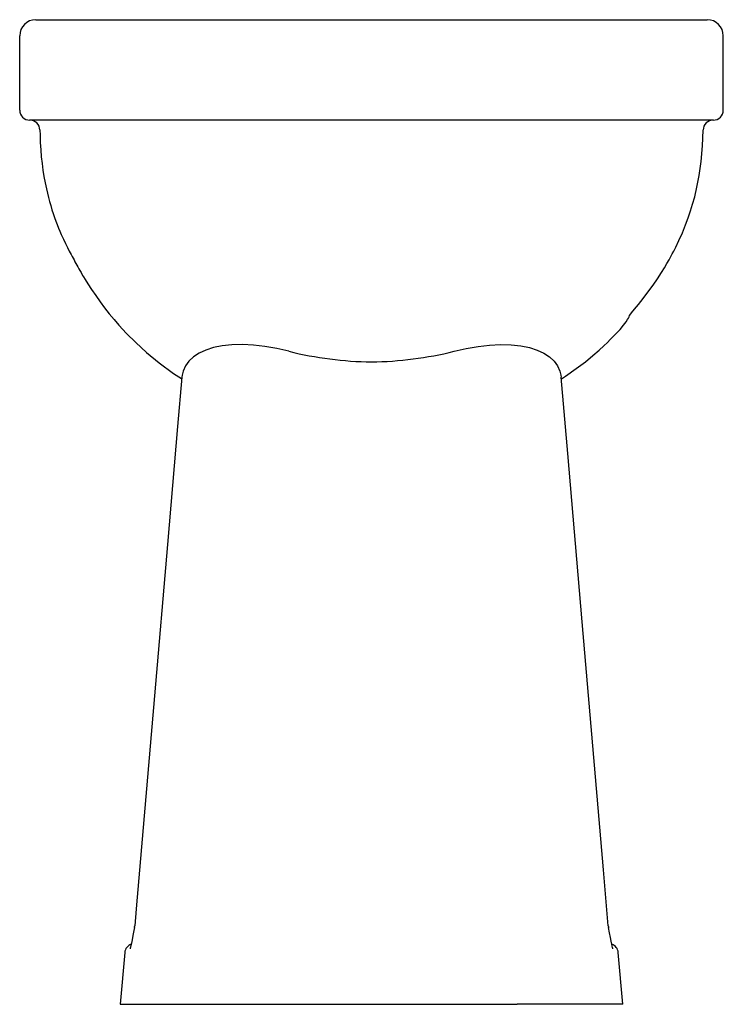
# Model space of a CAD drawing. Header units: millimetres. Extents: x 1007.891 to 1008.241, y 1322.818 to 1323.308.
import ezdxf

# ---------------------------------------------------------------- set-up
doc = ezdxf.new("R2010")
doc.units = ezdxf.units.MM
doc.layers.add('SANINDUSA', color=3, linetype='Continuous')

msp = doc.modelspace()

# ---------------------------------------------------------------- linework, layer by layer
at = {"layer": 'SANINDUSA'}
for p, q in [((1007.899389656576, 1323.307887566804), (1008.233389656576, 1323.307887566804)), ((1007.891389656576, 1323.262887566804), (1007.891389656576, 1323.299887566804)), ((1008.241389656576, 1323.262887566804), (1008.241389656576, 1323.299887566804)), ((1008.236389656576, 1323.257887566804), (1007.896389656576, 1323.257887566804)), ((1007.97275188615, 1323.132971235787), (1007.972161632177, 1323.130963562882)), ((1008.160027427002, 1323.132971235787), (1008.160617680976, 1323.130963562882)), ((1007.972161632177, 1323.130963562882), (1007.972005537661, 1323.130009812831)), ((1008.160617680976, 1323.130963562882), (1008.160774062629, 1323.130002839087)), ((1007.943638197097, 1322.843588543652), (1007.941389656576, 1322.817887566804)), ((1008.191389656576, 1322.817887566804), (1008.189140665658, 1322.843593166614)), ((1007.941389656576, 1322.817887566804), (1007.947100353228, 1322.817887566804)), ((1007.993911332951, 1322.817887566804), (1008.138867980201, 1322.817887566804)), ((1008.191389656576, 1322.817887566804), (1008.185678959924, 1322.817887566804))]:
    msp.add_line(p, q, dxfattribs=at)
at = {"layer": 'SANINDUSA', "flags": 128}
for points in [[(1007.901439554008, 1323.253014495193), (1007.901491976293, 1323.250392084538), (1007.901632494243, 1323.246736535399), (1007.901849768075, 1323.243177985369), (1007.902148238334, 1323.239710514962), (1007.902524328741, 1323.236333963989), (1007.902969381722, 1323.233052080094), (1007.903475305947, 1323.229868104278), (1007.904036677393, 1323.226782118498), (1007.904650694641, 1323.223791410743), (1007.905145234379, 1323.221608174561), (1007.905669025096, 1323.219473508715), (1007.906221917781, 1323.217385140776), (1007.906803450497, 1323.215341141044), (1007.907412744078, 1323.213340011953), (1007.908046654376, 1323.211386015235), (1007.908696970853, 1323.209495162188), (1007.909360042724, 1323.207668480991), (1007.910032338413, 1323.205906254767), (1007.910710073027, 1323.204209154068), (1007.911389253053, 1323.202578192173), (1007.912065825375, 1323.201014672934), (1007.91313265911, 1323.198656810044), (1007.91416632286, 1323.196480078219), (1007.91515097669, 1323.194490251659), (1007.916070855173, 1323.192694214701), (1007.916910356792, 1323.191099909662), (1007.917452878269, 1323.190088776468), (1007.917944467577, 1323.189182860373), (1007.918418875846, 1323.188313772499), (1007.918890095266, 1323.187453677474), (1007.919358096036, 1323.186601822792), (1007.919823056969, 1323.185757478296), (1007.920285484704, 1323.184920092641), (1007.920822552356, 1323.183951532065), (1007.921357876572, 1323.182992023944), (1007.921892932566, 1323.182042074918), (1007.922709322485, 1323.180636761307), (1007.923141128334, 1323.179913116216), (1007.92393528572, 1323.178605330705), (1007.925244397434, 1323.176509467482), (1007.927104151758, 1323.17364969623), (1007.929218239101, 1323.170549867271), (1007.931401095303, 1323.167500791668), (1007.933649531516, 1323.164506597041), (1007.935961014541, 1323.161570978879), (1007.93833362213, 1323.15869687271), (1007.940782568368, 1323.155868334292), (1007.944557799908, 1323.15176482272), (1007.949087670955, 1323.147215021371), (1007.95444112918, 1323.142304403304), (1007.960688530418, 1323.137140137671), (1007.967900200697, 1323.131854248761), (1007.971943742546, 1323.129285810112)], [(1008.160839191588, 1323.129240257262), (1008.162889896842, 1323.130518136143), (1008.168243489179, 1323.134239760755), (1008.172778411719, 1323.137685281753), (1008.176547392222, 1323.140768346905), (1008.179598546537, 1323.143420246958), (1008.181974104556, 1323.14558757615), (1008.183717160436, 1323.147237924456), (1008.185181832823, 1323.148665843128), (1008.18781018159, 1323.151337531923), (1008.190023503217, 1323.153742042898), (1008.191765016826, 1323.155814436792), (1008.193007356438, 1323.157525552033), (1008.19371665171, 1323.158609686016), (1008.194213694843, 1323.159423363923), (1008.194485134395, 1323.159960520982), (1008.194528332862, 1323.160215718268), (1008.194468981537, 1323.160326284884), (1008.194845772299, 1323.160910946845), (1008.195768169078, 1323.162063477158), (1008.19722302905, 1323.163812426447), (1008.199181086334, 1323.166186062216), (1008.201595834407, 1323.169209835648), (1008.204402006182, 1323.172903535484), (1008.206449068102, 1323.175744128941), (1008.208602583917, 1323.178888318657), (1008.210615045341, 1323.181993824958), (1008.212092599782, 1323.184392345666), (1008.213357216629, 1323.186537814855), (1008.214423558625, 1323.18841632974), (1008.21530663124, 1323.190019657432), (1008.216021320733, 1323.191350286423), (1008.216730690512, 1323.19270203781), (1008.217757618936, 1323.194720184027), (1008.219303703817, 1323.197920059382), (1008.221067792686, 1323.201862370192), (1008.222641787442, 1323.205715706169), (1008.223993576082, 1323.209356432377), (1008.225152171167, 1323.212796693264), (1008.226143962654, 1323.216049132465), (1008.227168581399, 1323.219808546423), (1008.22829235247, 1323.224598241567), (1008.229398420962, 1323.230414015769), (1008.230363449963, 1323.237260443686), (1008.231065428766, 1323.245157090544), (1008.231346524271, 1323.252991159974)], [(1008.025302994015, 1323.142850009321), (1008.019310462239, 1323.144235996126), (1008.01338597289, 1323.145274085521), (1008.007645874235, 1323.145933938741), (1008.002156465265, 1323.146195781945), (1007.996966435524, 1323.146066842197), (1007.992177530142, 1323.145556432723), (1007.987851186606, 1323.144677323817), (1007.983996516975, 1323.143459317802), (1007.980669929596, 1323.141942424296), (1007.977765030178, 1323.140056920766), (1007.975470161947, 1323.137917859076), (1007.973808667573, 1323.135584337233), (1007.972751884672, 1323.132971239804)], [(1008.107476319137, 1323.142850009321), (1008.113468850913, 1323.144235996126), (1008.119393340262, 1323.145274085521), (1008.125133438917, 1323.145933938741), (1008.130622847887, 1323.146195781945), (1008.135812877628, 1323.146066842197), (1008.14060178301, 1323.145556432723), (1008.144928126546, 1323.144677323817), (1008.148782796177, 1323.143459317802), (1008.152109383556, 1323.141942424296), (1008.155014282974, 1323.140056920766), (1008.157309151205, 1323.137917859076), (1008.158970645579, 1323.135584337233), (1008.16002742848, 1323.132971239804)], [(1007.972005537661, 1323.130009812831), (1007.969906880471, 1323.105421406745), (1007.964889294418, 1323.046779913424), (1007.958431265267, 1322.971434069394), (1007.949328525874, 1322.865324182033), (1007.948610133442, 1322.8569504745)], [(1008.184169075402, 1322.8569504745), (1008.181772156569, 1322.884888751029), (1008.171192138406, 1323.008243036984), (1008.164018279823, 1323.092017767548), (1008.160773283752, 1323.130011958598)], [(1007.948497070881, 1322.856080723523), (1007.94823501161, 1322.85466293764), (1007.947743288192, 1322.852062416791), (1007.947334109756, 1322.849988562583), (1007.946992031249, 1322.848357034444), (1007.946712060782, 1322.847125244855), (1007.946495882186, 1322.846267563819), (1007.94635144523, 1322.845763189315), (1007.946286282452, 1322.845566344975), (1007.946291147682, 1322.845577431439)], [(1008.186489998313, 1322.845572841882), (1008.186494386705, 1322.84556267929), (1008.186442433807, 1322.845716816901), (1008.186324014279, 1322.846118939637), (1008.18613897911, 1322.846829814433), (1008.185891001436, 1322.847887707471), (1008.185584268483, 1322.84931160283), (1008.185216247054, 1322.851135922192), (1008.184782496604, 1322.853392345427), (1008.184277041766, 1322.856105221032)]]:
    msp.add_lwpolyline(points, dxfattribs=at)
at = {"layer": 'SANINDUSA'}
for centre, radius, start, end in [((1007.899389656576, 1323.299887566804), 0.008000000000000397, 90, 180), ((1008.233389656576, 1323.299887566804), 0.008000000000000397, 0, 90), ((1007.896389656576, 1323.262887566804), 0.005, 180, 270), ((1008.236389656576, 1323.262887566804), 0.005, 270, 0), ((1007.896432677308, 1323.252887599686), 0.004999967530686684, 1.372976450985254, 91.59390267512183), ((1008.236346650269, 1323.252887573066), 0.004999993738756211, 88.40627104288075, 178.6285190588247), ((1008.068475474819, 1323.317611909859), 0.1800155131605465, 256.1237026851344, 269.3361057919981), ((1008.064303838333, 1323.317611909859), 0.1800155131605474, 270.663894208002, 283.8762973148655), ((1007.938646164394, 1322.857797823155), 0.009999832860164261, 349.912318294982, 355.1967189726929), ((1008.194131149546, 1322.857797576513), 0.009997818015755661, 184.8635089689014, 190.2382169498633), ((1007.948617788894, 1322.843136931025), 0.005000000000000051, 110.5251282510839, 174.6832819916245), ((1008.184161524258, 1322.843136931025), 0.005000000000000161, 5.235356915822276, 69.18067643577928)]:
    msp.add_arc(centre, radius, start, end, dxfattribs=at)
for points, knots in [([(1007.947100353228, 1322.817887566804), (1007.947123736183, 1322.817887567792), (1007.94717045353, 1322.817887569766), (1007.947252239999, 1322.817887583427), (1007.94734242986, 1322.817887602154), (1007.947441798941, 1322.817887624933), (1007.947550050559, 1322.817887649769), (1007.947667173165, 1322.817887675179), (1007.947793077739, 1322.817887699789), (1007.947927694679, 1322.817887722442), (1007.948070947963, 1322.817887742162), (1007.948222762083, 1322.817887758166), (1007.948383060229, 1322.817887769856), (1007.948551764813, 1322.817887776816), (1007.948728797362, 1322.817887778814), (1007.948914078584, 1322.817887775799), (1007.949107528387, 1322.817887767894), (1007.949309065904, 1322.8178877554), (1007.949518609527, 1322.81788773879), (1007.949736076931, 1322.817887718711), (1007.9499613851, 1322.817887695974), (1007.950194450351, 1322.817887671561), (1007.95043518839, 1322.817887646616), (1007.950683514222, 1322.817887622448), (1007.950939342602, 1322.817887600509), (1007.95120258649, 1322.81788758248), (1007.951473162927, 1322.817887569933), (1007.952277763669, 1322.817887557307), (1007.953749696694, 1322.817887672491), (1007.956131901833, 1322.817887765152), (1007.958819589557, 1322.817887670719), (1007.961795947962, 1322.817887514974), (1007.965049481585, 1322.817887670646), (1007.968570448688, 1322.817887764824), (1007.972345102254, 1322.817887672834), (1007.975409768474, 1322.817887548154), (1007.977609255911, 1322.817887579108), (1007.978861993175, 1322.817887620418), (1007.980135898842, 1322.817887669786), (1007.981430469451, 1322.817887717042), (1007.982745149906, 1322.817887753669), (1007.984079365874, 1322.817887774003), (1007.985432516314, 1322.817887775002), (1007.986803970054, 1322.817887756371), (1007.988193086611, 1322.817887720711), (1007.989599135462, 1322.817887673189), (1007.991021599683, 1322.817887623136), (1007.992459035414, 1322.817887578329), (1007.993426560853, 1322.817887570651), (1007.993911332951, 1322.817887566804)], [0, 0, 0, 0, 0.009905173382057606, 0.01978977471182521, 0.0296538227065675, 0.03949733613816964, 0.04932033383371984, 0.05912283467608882, 0.06890485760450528, 0.07866642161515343, 0.08840754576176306, 0.09812824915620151, 0.1078285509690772, 0.1175084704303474, 0.1271680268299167, 0.1368072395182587, 0.1464261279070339, 0.1560247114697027, 0.1656030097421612, 0.1751610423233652, 0.1846988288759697, 0.1942163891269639, 0.2037137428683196, 0.2131909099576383, 0.2226479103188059, 0.2320847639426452, 0.2415014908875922, 0.2508981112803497, 0.3137295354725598, 0.376291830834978, 0.4385910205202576, 0.5006331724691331, 0.5626478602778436, 0.6249280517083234, 0.6874798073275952, 0.7503091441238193, 0.7690306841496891, 0.7878325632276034, 0.8067149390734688, 0.8256779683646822, 0.8447218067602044, 0.8638466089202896, 0.8830525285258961, 0.9023397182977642, 0.9217083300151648, 0.9411585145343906, 0.9606904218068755, 0.980304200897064, 1, 1, 1, 1]), ([(1008.185678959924, 1322.817887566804), (1008.185654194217, 1322.817887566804), (1008.185604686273, 1322.817887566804), (1008.185517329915, 1322.817887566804), (1008.185420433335, 1322.817887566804), (1008.185313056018, 1322.817887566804), (1008.185195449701, 1322.817887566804), (1008.185067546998, 1322.817887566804), (1008.184929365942, 1322.817887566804), (1008.184780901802, 1322.817887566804), (1008.184622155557, 1322.817887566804), (1008.18445312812, 1322.817887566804), (1008.184273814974, 1322.817887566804), (1008.183768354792, 1322.817887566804), (1008.182793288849, 1322.817887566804), (1008.181089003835, 1322.817887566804), (1008.17904739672, 1322.817887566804), (1008.176675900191, 1322.817887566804), (1008.173984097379, 1322.817887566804), (1008.170989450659, 1322.817887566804), (1008.167721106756, 1322.817887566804), (1008.16419369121, 1322.817887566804), (1008.160423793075, 1322.817887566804), (1008.157316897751, 1322.817887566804), (1008.155028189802, 1322.817887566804), (1008.153635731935, 1322.817887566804), (1008.152227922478, 1322.817887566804), (1008.150804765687, 1322.817887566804), (1008.14936626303, 1322.817887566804), (1008.14791241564, 1322.817887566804), (1008.146443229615, 1322.817887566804), (1008.144958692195, 1322.817887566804), (1008.143458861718, 1322.817887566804), (1008.141943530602, 1322.817887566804), (1008.140413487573, 1322.817887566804), (1008.139383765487, 1322.817887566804), (1008.138867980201, 1322.817887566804)], [0, 0, 0, 0, 0.01046885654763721, 0.02092779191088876, 0.03137861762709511, 0.04182314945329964, 0.0522632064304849, 0.06270060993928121, 0.07313718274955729, 0.08357474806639, 0.09401512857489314, 0.1044601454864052, 0.1149116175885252, 0.1253713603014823, 0.1881279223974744, 0.2508716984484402, 0.3131083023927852, 0.3753397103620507, 0.4379745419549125, 0.5006126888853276, 0.5628838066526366, 0.625167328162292, 0.6877204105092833, 0.7502945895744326, 0.7712201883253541, 0.792076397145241, 0.812877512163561, 0.8336379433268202, 0.8543721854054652, 0.8750947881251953, 0.8958203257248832, 0.9165633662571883, 0.9373384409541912, 0.9581600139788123, 0.9790424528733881, 1, 1, 1, 1])]:
    msp.add_open_spline(points, degree=3, knots=knots, dxfattribs=at)

doc.saveas('drawing.dxf')
